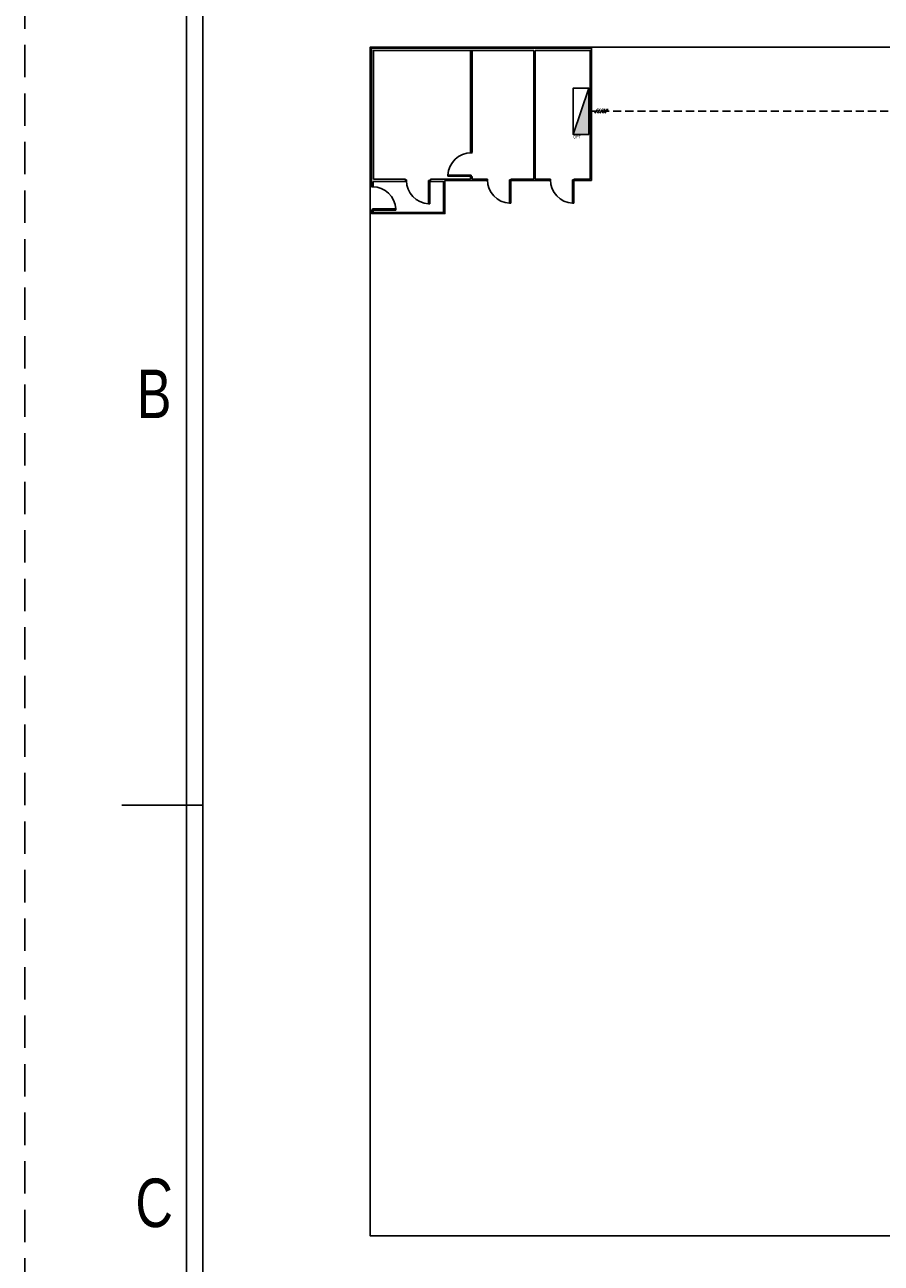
# Model space of a CAD drawing. Header units: millimetres. Extents: x -559 to 10735, y -2326 to 222.
# Tile 23 of 256: x 0 to 53, y 72 to 148. Entities that reach past the tile are written whole.
import ezdxf
from ezdxf.enums import TextEntityAlignment as Align

# ---------------------------------------------------------------- set-up
doc = ezdxf.new("R2010")
doc.units = ezdxf.units.MM
doc.header["$LTSCALE"] = 4
doc.linetypes.add('DASHED', pattern=[0.75, 0.5, -0.25])
doc.linetypes.add('HIDDEN2', pattern=[0.1875, 0.125, -0.0625])
for name, color, linetype in [('Caminhos entre Quadros Eletricos', 2, 'Continuous'), ('COMMENT', 4, 'Continuous'), ('Extremos da Area Total', 253, 'Continuous'), ('Planta Baixa', 251, 'Continuous'), ('Quadros de Alimentaçao', 30, 'Continuous'), ('ZUWAKU', 7, 'Continuous')]:
    doc.layers.add(name, color=color, linetype=linetype)

# ---------------------------------------------------------------- blocks, each defined once
blk = doc.blocks.new('JIS_border_a4(L)')
at = {"color": 5}
for p, q in [((10, 200), (10, 10)), ((11, 199), (11, 11))]:
    blk.add_line(p, q, dxfattribs=at)
at = {"layer": 'ZUWAKU'}
blk.add_line((11, 100), (6, 100), dxfattribs=at)
at = {"layer": 'ZUWAKU', "color": 5, "linetype": 'DASHED'}
blk.add_lwpolyline([(0, 0), (297, 0), (297, 210), (0, 210)], close=True, dxfattribs=at)
at = {"layer": 'COMMENT', "width": 0.8}
for s, p in [('B', (8, 125.428)), ('C', (8, 75.428))]:
    blk.add_text(s, height=3, dxfattribs=at).set_placement(p, align=Align.MIDDLE)
blk = doc.blocks.new('AUD29D1S-flat-5-flat-1')
at = {"color": 9}
for p, q in [((0.265, 0), (0.239, 0)), ((0.239, 0), (0.239, -0.53)), ((0.265, 0), (0.265, -0.53)), ((0.265, -0.53), (0.239, -0.53))]:
    blk.add_line(p, q, dxfattribs=at)
blk.add_ellipse((0.265, 0), major_axis=(-0.375, 0.375), ratio=1, start_param=0.785398, end_param=2.307564, dxfattribs=at)
blk = doc.blocks.new('AUD29D1S-flat-3-flat-1')
at = {"color": 9}
for p, q in [((0.265, 0), (0.239, 0)), ((0.239, 0), (0.239, -0.53)), ((0.265, 0), (0.265, -0.53)), ((0.265, -0.53), (0.239, -0.53))]:
    blk.add_line(p, q, dxfattribs=at)
blk.add_ellipse((0.265, 0), major_axis=(-0.375, 0.375), ratio=1, start_param=0.785398, end_param=2.307564, dxfattribs=at)
blk = doc.blocks.new('AUD29D1S-flat-2-flat-1')
at = {"color": 9}
for p, q in [((0.265, 0), (0.239, 0)), ((0.239, 0), (0.239, -0.53)), ((0.265, 0), (0.265, -0.53)), ((0.265, -0.53), (0.239, -0.53))]:
    blk.add_line(p, q, dxfattribs=at)
blk.add_ellipse((0.265, 0), major_axis=(-0.375, 0.375), ratio=1, start_param=0.785398, end_param=2.307564, dxfattribs=at)
blk = doc.blocks.new('AUD29D1S-flat-1-flat-1')
at = {"color": 9}
for p, q in [((-0.53, -0.265), (-0.53, -0.239)), ((0, -0.239), (-0.53, -0.239)), ((0, -0.265), (-0.53, -0.265)), ((0, -0.265), (0, -0.239))]:
    blk.add_line(p, q, dxfattribs=at)
blk.add_ellipse((0, -0.265), major_axis=(-0.375, 0.375), ratio=1, start_param=-0.785398, end_param=0.736768, dxfattribs=at)

msp = doc.modelspace()

# ---------------------------------------------------------------- hatches: boundary and pattern name
at = {"layer": 'Quadros de Alimentaçao'}
h = msp.add_hatch(color=256, dxfattribs=at)
h.dxf.hatch_style = 1
h.paths.add_polyline_path([(34.877, 144.324), (33.901, 141.467), (34.877, 141.467)])

# ---------------------------------------------------------------- linework, layer by layer
at = {"layer": 'Caminhos entre Quadros Eletricos', "linetype": 'HIDDEN2'}
msp.add_line((34.877, 142.896), (78.31, 142.896), dxfattribs=at)
at = {"layer": 'Caminhos entre Quadros Eletricos'}
for p, q in [((35.25, 142.776), (35.403, 143.015)), ((35.403, 142.776), (35.555, 143.015)), ((35.555, 142.776), (35.708, 143.015)), ((35.708, 142.776), (35.83, 142.967)), ((35.861, 143.015), (35.861, 143.015)), ((35.861, 142.776), (36.014, 143.015)), ((35.962, 143.015), (36.065, 143.015))]:
    msp.add_line(p, q, dxfattribs=at)
msp.add_circle((35.845, 142.991), 0.0286, dxfattribs=at)
at = {"layer": 'Extremos da Area Total'}
msp.add_line((21.355, 138.299), (21.355, 136.858), dxfattribs=at)
msp.add_lwpolyline([(21.355, 138.299), (21.355, 146.86), (275.645, 146.86), (275.645, 73.385), (21.355, 73.385), (21.355, 136.858)], dxfattribs=at)
at = {"layer": 'Planta Baixa'}
for p, q in [((27.559, 140.372), (27.559, 146.658)), ((27.65, 140.372), (27.65, 146.658)), ((31.462, 138.692), (31.462, 146.658)), ((31.55, 138.692), (31.55, 146.658)), ((27.569, 140.372), (27.559, 140.372)), ((27.559, 140.372), (27.65, 140.372)), ((23.547, 138.692), (21.551, 138.692)), ((23.547, 138.546), (23.547, 138.692)), ((25.034, 138.582), (25.034, 138.546)), ((25.079, 138.66), (25.079, 138.692)), ((25.079, 138.692), (25.079, 138.546)), ((27.559, 138.692), (27.559, 138.84)), ((27.559, 138.84), (27.65, 138.84)), ((27.65, 138.692), (27.65, 138.84)), ((30.092, 138.692), (31.462, 138.692)), ((33.942, 138.619), (33.942, 138.583)), ((33.987, 138.692), (34.96, 138.692)), ((21.548, 138.231), (21.446, 138.231)), ((23.547, 138.546), (21.548, 138.546)), ((21.548, 138.231), (21.548, 138.546)), ((21.548, 136.753), (21.446, 136.753)), ((21.497, 136.789), (21.497, 136.859)), ((21.548, 136.649), (21.548, 136.789))]:
    msp.add_line(p, q, dxfattribs=at)
for points in [[(21.446, 138.619), (21.446, 138.619), (21.446, 146.792), (35.036, 146.792), (35.036, 138.619), (33.942, 138.619)], [(21.551, 138.692), (21.551, 146.658), (31.462, 146.658)], [(31.55, 146.658), (34.96, 146.658), (34.96, 138.692)], [(25.974, 138.619), (25.974, 136.571), (21.446, 136.571), (21.446, 136.789)], [(21.446, 138.231), (21.446, 138.619)], [(27.559, 138.692), (25.079, 138.692)], [(28.606, 138.619), (25.974, 138.619)], [(28.606, 138.692), (27.65, 138.692)], [(32.501, 138.619), (29.977, 138.619)], [(32.501, 138.692), (31.55, 138.692)], [(25.079, 138.546), (25.894, 138.546), (25.894, 136.649), (21.548, 136.649), (21.548, 136.713)]]:
    msp.add_lwpolyline(points, dxfattribs=at)
for points in [[(27.641, 140.372), (27.641, 140.327), (27.569, 140.327), (27.569, 140.372)], [(23.547, 138.658), (23.592, 138.658), (23.592, 138.579), (23.547, 138.579)], [(25.034, 138.66), (25.079, 138.66), (25.079, 138.582), (25.034, 138.582)], [(25.034, 138.66), (25.079, 138.66), (25.079, 138.582), (25.034, 138.582)], [(27.641, 138.885), (27.641, 138.84), (27.569, 138.84), (27.569, 138.885)], [(28.561, 138.692), (28.606, 138.692), (28.606, 138.619), (28.561, 138.619)], [(30.047, 138.692), (30.092, 138.692), (30.092, 138.619), (30.047, 138.619)], [(32.456, 138.692), (32.501, 138.692), (32.501, 138.619), (32.456, 138.619)], [(33.942, 138.692), (33.987, 138.692), (33.987, 138.619), (33.942, 138.619)], [(21.548, 138.267), (21.446, 138.267), (21.446, 138.267), (21.548, 138.267)], [(21.548, 136.789), (21.446, 136.789), (21.446, 136.789), (21.548, 136.789)]]:
    msp.add_lwpolyline(points, close=True, dxfattribs=at)
at = {"layer": 'Quadros de Alimentaçao'}
msp.add_line((33.901, 141.467), (34.877, 144.324), dxfattribs=at)
msp.add_lwpolyline([(34.877, 141.467), (33.901, 141.467), (33.901, 144.324), (34.877, 144.324)], close=True, dxfattribs=at)

# ---------------------------------------------------------------- block references
msp.add_blockref('JIS_border_a4(L)', (0, 0))
at = {"layer": 'Planta Baixa', "xscale": 2.718962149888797, "yscale": 2.718962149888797, "zscale": 2.718962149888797}
for name, p in [('AUD29D1S-flat-1-flat-1', (27.605, 139.606)), ('AUD29D1S-flat-5-flat-1', (24.313, 138.618)), ('AUD29D1S-flat-2-flat-1', (29.326, 138.656)), ('AUD29D1S-flat-3-flat-1', (33.221, 138.656))]:
    msp.add_blockref(name, p, dxfattribs=at)
at = {"layer": 'Planta Baixa', "xscale": -2.718962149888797, "yscale": 2.718962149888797, "zscale": 2.718962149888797, "rotation": 90}
msp.add_blockref('AUD29D1S-flat-2-flat-1', (21.497, 137.51), dxfattribs=at)

# ---------------------------------------------------------------- texts
at = {"layer": 'Caminhos entre Quadros Eletricos', "char_height": 0.06, "attachment_point": 1}
for s, insert in [('L1', (35.377, 143.101)), ('L2', (35.528, 143.101)), ('L3', (35.681, 143.101))]:
    msp.add_mtext_dynamic_manual_height_columns(s, width=0.12425, gutter_width=0.3, heights=[0], dxfattribs=dict(at, insert=insert))
at = {"layer": 'Quadros de Alimentaçao', "insert": (33.896, 141.403), "char_height": 0.1697, "attachment_point": 1}
msp.add_mtext_dynamic_manual_height_columns('QPT', width=0.44788, gutter_width=0.849, heights=[0], dxfattribs=at)

doc.saveas('drawing.dxf')
